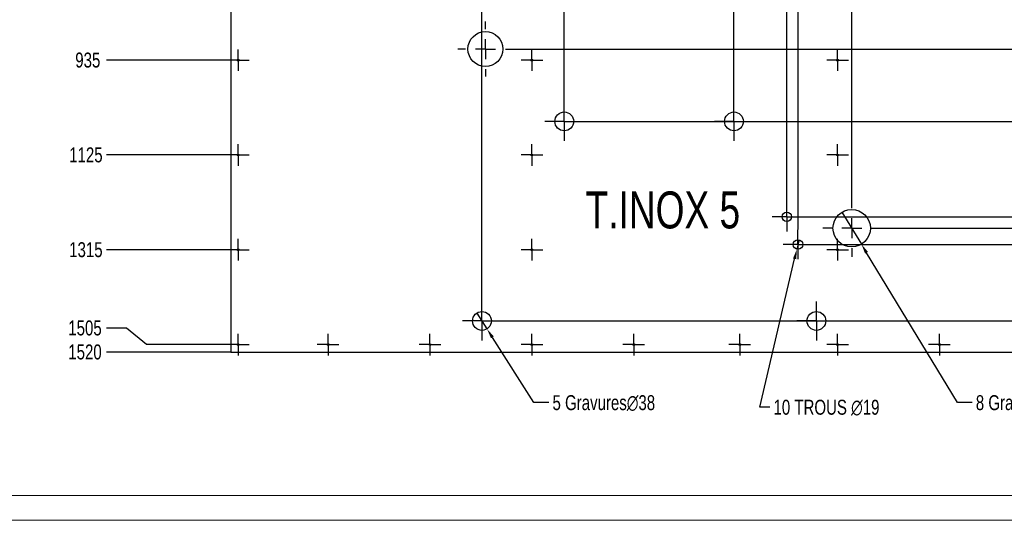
# Model space of a CAD drawing. Header units: millimetres. Extents: x 0 to 841, y 0 to 594.
# Tile 10 of 30: x 224 to 421, y 0 to 100. Entities that reach past the tile are written whole.
import ezdxf

# ---------------------------------------------------------------- set-up
doc = ezdxf.new("R2010")
doc.units = ezdxf.units.MM
doc.header["$PDSIZE"] = -1
doc.linetypes.add('CENTERX2', pattern=[20.32, 12.7, -2.54, 2.54, -2.54])
for name, color, linetype in [('COTES', 1, 'Continuous'), ('GRAVURES', 9, 'Continuous'), ('NOTES', 6, 'Continuous'), ('TRAIT-MIXTES', 3, 'CENTERX2')]:
    doc.layers.add(name, color=color, linetype=linetype)
doc.layers.add('TRAIT-FORT', color=4, linetype='Continuous', lineweight=25)
doc.styles.add('SLDTEXTSTYLE0', font='TXT', dxfattribs={"width": 0.75})
doc.dimstyles.new('SLDDIMSTYLE3', dxfattribs={"dimtxt": 3, "dimasz": 2, "dimexe": 0, "dimexo": 0.0625, "dimgap": 0.75, "dimtad": 0, "dimtih": 1, "dimtoh": 1, "dimdec": 0, "dimlfac": 10, "dimrnd": 1e-09, "dimzin": 12, "dimdsep": 46, "dimtxsty": 'SLDTEXTSTYLE0', "dimsah": 1, "dimcen": 0.09, "dimadec": 0, "dimazin": 3, "dimtfac": 1, "dimtdec": 0, "dimtofl": 0, "dimtmove": 0, "dimatfit": 3, "dimfxl": 1, "dimfrac": 2, "dimtolj": 1, "dimtzin": 12, "dimarcsym": 0})
doc.dimstyles.new('SLDDIMSTYLE4', dxfattribs={"dimtxt": 3, "dimasz": 2, "dimexe": 0, "dimexo": 0.0625, "dimgap": 0.75, "dimtad": 0, "dimtih": 1, "dimtoh": 1, "dimdec": 0, "dimlfac": 10, "dimrnd": 1e-09, "dimzin": 12, "dimdsep": 46, "dimtxsty": 'SLDTEXTSTYLE0', "dimblk1": 'NONE', "dimsah": 1, "dimcen": 0, "dimadec": 0, "dimazin": 3, "dimtfac": 1, "dimtdec": 0, "dimtmove": 0, "dimatfit": 3, "dimldrblk": 'NONE', "dimfxl": 1, "dimfrac": 2, "dimtolj": 1, "dimtzin": 12, "dimarcsym": 0})

# ---------------------------------------------------------------- blocks, each defined once
blk = doc.blocks.new('_D_187')
at = {"layer": 'COTES', "color": 0, "lineweight": -2, "transparency": 16777216}
blk.add_line((316.36, 43.9), (316.36, 195.81), dxfattribs=at)
at = {"layer": 'Defpoints', "color": 0, "transparency": 16777216}
for p in [(316.36, 195.81), (266.03, 112.72), (316.36, 43.83)]:
    blk.add_point(p, dxfattribs=at)
at = {"layer": 'COTES', "color": 0, "transparency": 16777216, "insert": (316.36, 199.37), "char_height": 3, "attachment_point": 5, "rotation": 90, "style": 'SLDTEXTSTYLE0'}
blk.add_mtext('\\A1;503', dxfattribs=at)
blk = doc.blocks.new('_D_189')
at = {"layer": 'COTES', "color": 0, "lineweight": -2, "transparency": 16777216}
blk.add_line((332.86, 83.9), (332.86, 195.81), dxfattribs=at)
at = {"layer": 'Defpoints', "color": 0, "transparency": 16777216}
for p in [(332.86, 195.81), (266.03, 112.72), (332.86, 83.83)]:
    blk.add_point(p, dxfattribs=at)
at = {"layer": 'COTES', "color": 0, "transparency": 16777216, "insert": (332.86, 199.56), "char_height": 3, "attachment_point": 5, "rotation": 90, "style": 'SLDTEXTSTYLE0'}
blk.add_mtext('\\A1;668', dxfattribs=at)
blk = doc.blocks.new('_D_194')
at = {"layer": 'COTES', "color": 0, "lineweight": -2, "transparency": 16777216}
for p, q in [((367.51, 191.81), (367.51, 195.81)), ((366.86, 187.81), (367.51, 191.81)), ((366.86, 83.9), (366.86, 187.81))]:
    blk.add_line(p, q, dxfattribs=at)
at = {"layer": 'Defpoints', "color": 0, "transparency": 16777216}
for p in [(367.51, 195.81), (266.03, 112.72), (366.86, 83.83)]:
    blk.add_point(p, dxfattribs=at)
at = {"layer": 'COTES', "color": 0, "transparency": 16777216, "insert": (367.51, 199.93), "char_height": 3, "attachment_point": 5, "rotation": 90, "style": 'SLDTEXTSTYLE0'}
blk.add_mtext('\\A1;1008', dxfattribs=at)
blk = doc.blocks.new('_D_195')
at = {"layer": 'COTES', "color": 0, "lineweight": -2, "transparency": 16777216}
for p, q in [((376.16, 191.81), (376.16, 195.81)), ((377.44, 187.81), (376.16, 191.81)), ((377.44, 63.85), (377.44, 187.81))]:
    blk.add_line(p, q, dxfattribs=at)
at = {"layer": 'Defpoints', "color": 0, "transparency": 16777216}
for p in [(376.16, 195.81), (266.03, 112.72), (377.44, 63.79)]:
    blk.add_point(p, dxfattribs=at)
at = {"layer": 'COTES', "color": 0, "transparency": 16777216, "insert": (376.16, 199.56), "char_height": 3, "attachment_point": 5, "rotation": 90, "style": 'SLDTEXTSTYLE0'}
blk.add_mtext('\\A1;1114', dxfattribs=at)
blk = doc.blocks.new('_D_196')
at = {"layer": 'COTES', "color": 0, "lineweight": -2, "transparency": 16777216}
for p, q in [((380.97, 191.81), (380.97, 195.81)), ((379.69, 187.81), (380.97, 191.81)), ((379.69, 58.29), (379.69, 187.81))]:
    blk.add_line(p, q, dxfattribs=at)
at = {"layer": 'Defpoints', "color": 0, "transparency": 16777216}
for p in [(380.97, 195.81), (266.03, 112.72), (379.69, 58.22)]:
    blk.add_point(p, dxfattribs=at)
at = {"layer": 'COTES', "color": 0, "transparency": 16777216, "insert": (380.97, 199.93), "char_height": 3, "attachment_point": 5, "rotation": 90, "style": 'SLDTEXTSTYLE0'}
blk.add_mtext('\\A1;1137', dxfattribs=at)
blk = doc.blocks.new('_D_197')
at = {"layer": 'COTES', "color": 0, "lineweight": -2, "transparency": 16777216}
for p, q in [((388.96, 191.81), (388.96, 195.81)), ((390.45, 187.81), (388.96, 191.81)), ((390.45, 64.36), (390.45, 187.81))]:
    blk.add_line(p, q, dxfattribs=at)
at = {"layer": 'Defpoints', "color": 0, "transparency": 16777216}
for p in [(388.96, 195.81), (266.03, 112.72), (390.45, 64.29)]:
    blk.add_point(p, dxfattribs=at)
at = {"layer": 'COTES', "color": 0, "transparency": 16777216, "insert": (388.96, 200.31), "char_height": 3, "attachment_point": 5, "rotation": 90, "style": 'SLDTEXTSTYLE0'}
blk.add_mtext('\\A1;1244', dxfattribs=at)
blk = doc.blocks.new('_D_204')
at = {"layer": 'COTES', "color": 0, "lineweight": -2, "transparency": 16777216}
blk.add_line((441.44, 84.96), (441.44, 195.81), dxfattribs=at)
at = {"layer": 'Defpoints', "color": 0, "transparency": 16777216}
for p in [(441.44, 195.81), (266.03, 112.72), (441.44, 84.9)]:
    blk.add_point(p, dxfattribs=at)
at = {"layer": 'COTES', "color": 0, "transparency": 16777216, "insert": (441.44, 200.31), "char_height": 3, "attachment_point": 5, "rotation": 90, "style": 'SLDTEXTSTYLE0'}
blk.add_mtext('\\A1;1754', dxfattribs=at)
blk = doc.blocks.new('_D_205')
at = {"layer": 'COTES', "color": 0, "lineweight": -2, "transparency": 16777216}
for p, q in [((448.31, 191.81), (448.31, 195.81)), ((449.2, 187.81), (448.31, 191.81)), ((449.2, 92.84), (449.2, 187.81))]:
    blk.add_line(p, q, dxfattribs=at)
at = {"layer": 'Defpoints', "color": 0, "transparency": 16777216}
for p in [(448.31, 195.81), (266.03, 112.72), (449.2, 92.78)]:
    blk.add_point(p, dxfattribs=at)
at = {"layer": 'COTES', "color": 0, "transparency": 16777216, "insert": (448.31, 200.31), "char_height": 3, "attachment_point": 5, "rotation": 90, "style": 'SLDTEXTSTYLE0'}
blk.add_mtext('\\A1;1832', dxfattribs=at)
blk = doc.blocks.new('_D_206')
at = {"layer": 'COTES', "color": 0, "lineweight": -2, "transparency": 16777216}
for p, q in [((453.12, 191.81), (453.12, 195.81)), ((451.45, 187.81), (453.12, 191.81)), ((451.45, 87.28), (451.45, 187.81))]:
    blk.add_line(p, q, dxfattribs=at)
at = {"layer": 'Defpoints', "color": 0, "transparency": 16777216}
for p in [(453.12, 195.81), (266.03, 112.72), (451.45, 87.22)]:
    blk.add_point(p, dxfattribs=at)
at = {"layer": 'COTES', "color": 0, "transparency": 16777216, "insert": (453.12, 200.31), "char_height": 3, "attachment_point": 5, "rotation": 90, "style": 'SLDTEXTSTYLE0'}
blk.add_mtext('\\A1;1854', dxfattribs=at)
blk = doc.blocks.new('_D_224')
at = {"layer": 'COTES', "color": 0, "lineweight": -2, "transparency": 16777216}
for p, q in [((476.31, 94.44), (480.31, 97.15)), ((480.31, 97.15), (484.31, 97.15)), ((322.62, 94.44), (476.31, 94.44))]:
    blk.add_line(p, q, dxfattribs=at)
at = {"layer": 'Defpoints', "color": 0, "transparency": 16777216}
for p in [(457.03, 185.72), (484.31, 97.15), (322.56, 94.44)]:
    blk.add_point(p, dxfattribs=at)
at = {"layer": 'COTES', "color": 0, "transparency": 16777216, "insert": (487.69, 97.15), "char_height": 3, "attachment_point": 5, "style": 'SLDTEXTSTYLE0'}
blk.add_mtext('\\A1;913', dxfattribs=at)
blk = doc.blocks.new('_D_227')
at = {"layer": 'COTES', "color": 0, "lineweight": -2, "transparency": 16777216}
for p, q in [((476.31, 79.95), (480.31, 82.72)), ((480.31, 82.72), (484.31, 82.72)), ((336.81, 79.95), (476.31, 79.95))]:
    blk.add_line(p, q, dxfattribs=at)
at = {"layer": 'Defpoints', "color": 0, "transparency": 16777216}
for p in [(457.03, 185.72), (484.31, 82.72), (336.75, 79.95)]:
    blk.add_point(p, dxfattribs=at)
at = {"layer": 'COTES', "color": 0, "transparency": 16777216, "insert": (488.63, 82.72), "char_height": 3, "attachment_point": 5, "style": 'SLDTEXTSTYLE0'}
blk.add_mtext('\\A1;1058', dxfattribs=at)
blk = doc.blocks.new('_D_229')
at = {"layer": 'COTES', "color": 0, "lineweight": -2, "transparency": 16777216}
for p, q in [((476.31, 60.84), (480.31, 62.87)), ((480.31, 62.87), (484.31, 62.87)), ((380.45, 60.84), (476.31, 60.84))]:
    blk.add_line(p, q, dxfattribs=at)
at = {"layer": 'Defpoints', "color": 0, "transparency": 16777216}
for p in [(457.03, 185.72), (484.31, 62.87), (380.39, 60.84)]:
    blk.add_point(p, dxfattribs=at)
at = {"layer": 'COTES', "color": 0, "transparency": 16777216, "insert": (488.81, 62.87), "char_height": 3, "attachment_point": 5, "style": 'SLDTEXTSTYLE0'}
blk.add_mtext('\\A1;1249', dxfattribs=at)
blk = doc.blocks.new('_D_230')
at = {"layer": 'COTES', "color": 0, "lineweight": -2, "transparency": 16777216}
for p, q in [((396.26, 58.54), (476.31, 58.54)), ((476.31, 58.54), (480.31, 58.06)), ((480.31, 58.06), (484.31, 58.06))]:
    blk.add_line(p, q, dxfattribs=at)
at = {"layer": 'Defpoints', "color": 0, "transparency": 16777216}
for p in [(457.03, 185.72), (396.2, 58.54), (484.31, 58.06)]:
    blk.add_point(p, dxfattribs=at)
at = {"layer": 'COTES', "color": 0, "transparency": 16777216, "insert": (488.81, 58.06), "char_height": 3, "attachment_point": 5, "style": 'SLDTEXTSTYLE0'}
blk.add_mtext('\\A1;1272', dxfattribs=at)
blk = doc.blocks.new('_D_231')
at = {"layer": 'COTES', "color": 0, "lineweight": -2, "transparency": 16777216}
for p, q in [((382.7, 55.27), (476.31, 55.27)), ((476.31, 55.27), (480.31, 53.25)), ((480.31, 53.25), (484.31, 53.25))]:
    blk.add_line(p, q, dxfattribs=at)
at = {"layer": 'Defpoints', "color": 0, "transparency": 16777216}
for p in [(457.03, 185.72), (382.64, 55.27), (484.31, 53.25)]:
    blk.add_point(p, dxfattribs=at)
at = {"layer": 'COTES', "color": 0, "transparency": 16777216, "insert": (488.63, 53.25), "char_height": 3, "attachment_point": 5, "style": 'SLDTEXTSTYLE0'}
blk.add_mtext('\\A1;1304', dxfattribs=at)
blk = doc.blocks.new('_D_232')
at = {"layer": 'COTES', "color": 0, "lineweight": -2, "transparency": 16777216}
blk.add_line((320.31, 39.95), (484.31, 39.95), dxfattribs=at)
at = {"layer": 'Defpoints', "color": 0, "transparency": 16777216}
for p in [(457.03, 185.72), (320.25, 39.95), (484.31, 39.95)]:
    blk.add_point(p, dxfattribs=at)
at = {"layer": 'COTES', "color": 0, "transparency": 16777216, "insert": (488.81, 39.95), "char_height": 3, "attachment_point": 5, "style": 'SLDTEXTSTYLE0'}
blk.add_mtext('\\A1;1458', dxfattribs=at)
blk = doc.blocks.new('_D_239')
at = {"layer": 'COTES', "color": 0, "lineweight": -2, "transparency": 16777216}
blk.add_line((265.3, 92.22), (241.13, 92.22), dxfattribs=at)
at = {"layer": 'Defpoints', "color": 0, "transparency": 16777216}
for p in [(284.03, 185.72), (241.13, 92.22), (265.36, 92.22)]:
    blk.add_point(p, dxfattribs=at)
at = {"layer": 'COTES', "color": 0, "transparency": 16777216, "insert": (237.38, 92.22), "char_height": 3, "attachment_point": 5, "style": 'SLDTEXTSTYLE0'}
blk.add_mtext('\\A1;935', dxfattribs=at)
blk = doc.blocks.new('_D_240')
at = {"layer": 'COTES', "color": 0, "lineweight": -2, "transparency": 16777216}
blk.add_line((265.3, 73.22), (241.13, 73.22), dxfattribs=at)
at = {"layer": 'Defpoints', "color": 0, "transparency": 16777216}
for p in [(284.03, 185.72), (241.13, 73.22), (265.36, 73.22)]:
    blk.add_point(p, dxfattribs=at)
at = {"layer": 'COTES', "color": 0, "transparency": 16777216, "insert": (237, 73.22), "char_height": 3, "attachment_point": 5, "style": 'SLDTEXTSTYLE0'}
blk.add_mtext('\\A1;1125', dxfattribs=at)
blk = doc.blocks.new('_D_241')
at = {"layer": 'COTES', "color": 0, "lineweight": -2, "transparency": 16777216}
blk.add_line((265.3, 54.22), (241.13, 54.22), dxfattribs=at)
at = {"layer": 'Defpoints', "color": 0, "transparency": 16777216}
for p in [(284.03, 185.72), (241.13, 54.22), (265.36, 54.22)]:
    blk.add_point(p, dxfattribs=at)
at = {"layer": 'COTES', "color": 0, "transparency": 16777216, "insert": (237, 54.22), "char_height": 3, "attachment_point": 5, "style": 'SLDTEXTSTYLE0'}
blk.add_mtext('\\A1;1315', dxfattribs=at)
blk = doc.blocks.new('_D_242')
at = {"layer": 'COTES', "color": 0, "lineweight": -2, "transparency": 16777216}
for p, q in [((245.13, 38.53), (241.13, 38.53)), ((249.13, 35.22), (245.13, 38.53)), ((265.3, 35.22), (249.13, 35.22))]:
    blk.add_line(p, q, dxfattribs=at)
at = {"layer": 'Defpoints', "color": 0, "transparency": 16777216}
for p in [(284.03, 185.72), (241.13, 38.53), (265.36, 35.22)]:
    blk.add_point(p, dxfattribs=at)
at = {"layer": 'COTES', "color": 0, "transparency": 16777216, "insert": (236.82, 38.53), "char_height": 3, "attachment_point": 5, "style": 'SLDTEXTSTYLE0'}
blk.add_mtext('\\A1;1505', dxfattribs=at)
blk = doc.blocks.new('_D_243')
at = {"layer": 'COTES', "color": 0, "lineweight": -2, "transparency": 16777216}
blk.add_line((265.97, 33.72), (241.13, 33.72), dxfattribs=at)
at = {"layer": 'Defpoints', "color": 0, "transparency": 16777216}
for p in [(284.03, 185.72), (241.13, 33.72), (266.03, 33.72)]:
    blk.add_point(p, dxfattribs=at)
at = {"layer": 'COTES', "color": 0, "transparency": 16777216, "insert": (236.82, 33.72), "char_height": 3, "attachment_point": 5, "style": 'SLDTEXTSTYLE0'}
blk.add_mtext('\\A1;1520', dxfattribs=at)
blk = doc.blocks.new('_D_244')
at = {"layer": 'COTES', "color": 0, "lineweight": -2, "transparency": 16777216}
for p, q in [((388.5, 61.75), (392.39, 55.34)), ((411.65, 23.58), (393.43, 53.63)), ((414.57, 23.58), (411.65, 23.58))]:
    blk.add_line(p, q, dxfattribs=at)
at = {"layer": 'COTES', "color": 0, "transparency": 16777216}
blk.add_solid([(393.71, 53.8), (393.14, 53.45), (392.39, 55.34)], dxfattribs=at)
at = {"layer": 'Defpoints', "color": 0, "transparency": 16777216}
for p in [(388.5, 61.75), (392.39, 55.34)]:
    blk.add_point(p, dxfattribs=at)
at = {"layer": 'COTES', "color": 0, "transparency": 16777216, "insert": (415.32, 25.08), "char_height": 3, "attachment_point": 1, "style": 'SLDTEXTSTYLE0'}
blk.add_mtext('\\A1;8 Gravures∅75', dxfattribs=at)
blk = doc.blocks.new('_None')
blk = doc.blocks.new('_D_245')
at = {"layer": 'COTES', "color": 0, "lineweight": -2, "transparency": 16777216}
for p, q in [((315.35, 41.54), (317.37, 38.36)), ((326.76, 23.58), (318.45, 36.67)), ((329.75, 23.58), (326.76, 23.58))]:
    blk.add_line(p, q, dxfattribs=at)
at = {"layer": 'COTES', "color": 0, "transparency": 16777216}
blk.add_solid([(318.73, 36.85), (318.17, 36.49), (317.37, 38.36)], dxfattribs=at)
at = {"layer": 'Defpoints', "color": 0, "transparency": 16777216}
for p in [(315.35, 41.54), (317.37, 38.36)]:
    blk.add_point(p, dxfattribs=at)
at = {"layer": 'COTES', "color": 0, "transparency": 16777216, "insert": (330.5, 25.08), "char_height": 3, "attachment_point": 1, "style": 'SLDTEXTSTYLE0'}
blk.add_mtext('\\A1;5 Gravures∅38', dxfattribs=at)
blk = doc.blocks.new('_D_246')
at = {"layer": 'COTES', "color": 0, "lineweight": -2, "transparency": 16777216}
for p, q in [((379.91, 56.2), (379.47, 54.35)), ((372.03, 22.66), (379.01, 52.4)), ((374.03, 22.66), (372.03, 22.66))]:
    blk.add_line(p, q, dxfattribs=at)
at = {"layer": 'COTES', "color": 0, "transparency": 16777216}
blk.add_solid([(378.69, 52.48), (379.34, 52.33), (379.47, 54.35)], dxfattribs=at)
at = {"layer": 'Defpoints', "color": 0, "transparency": 16777216}
for p in [(379.91, 56.2), (379.47, 54.35)]:
    blk.add_point(p, dxfattribs=at)
at = {"layer": 'COTES', "color": 0, "transparency": 16777216, "insert": (374.78, 24.16), "char_height": 3, "attachment_point": 1, "style": 'SLDTEXTSTYLE0'}
blk.add_mtext('\\A1;10 TROUS ∅19', dxfattribs=at)
blk = doc.blocks.new('SW_CENTERMARKSYMBOL_144')
at = {"layer": 'TRAIT-MIXTES', "color": 0}
for p, q in [((0, 2), (0, 2.17)), ((0, 0), (0, 2)), ((-2, 0), (-2.17, 0)), ((0, 0), (-2, 0)), ((0, 0), (0, -2)), ((0, 0), (2, 0)), ((2, 0), (2.17, 0)), ((0, -2), (0, -2.17))]:
    blk.add_line(p, q, dxfattribs=at)
blk = doc.blocks.new('SW_CENTERMARKSYMBOL_145')
at = {"layer": 'TRAIT-MIXTES', "color": 0}
for p, q in [((0, 2), (0, 2.17)), ((0, 0), (0, 2)), ((-2, 0), (-2.17, 0)), ((0, 0), (-2, 0)), ((0, 0), (0, -2)), ((0, 0), (2, 0)), ((2, 0), (2.17, 0)), ((0, -2), (0, -2.17))]:
    blk.add_line(p, q, dxfattribs=at)
blk = doc.blocks.new('SW_CENTERMARKSYMBOL_147')
at = {"layer": 'TRAIT-MIXTES', "color": 0}
for p, q in [((0, 2), (0, 2.17)), ((0, 0), (0, 2)), ((-2, 0), (-2.17, 0)), ((0, 0), (-2, 0)), ((0, 0), (0, -2)), ((0, 0), (2, 0)), ((2, 0), (2.17, 0)), ((0, -2), (0, -2.17))]:
    blk.add_line(p, q, dxfattribs=at)
blk = doc.blocks.new('SW_CENTERMARKSYMBOL_148')
at = {"layer": 'TRAIT-MIXTES', "color": 0}
for p, q in [((0, 2), (0, 2.17)), ((0, 0), (0, 2)), ((-2, 0), (-2.17, 0)), ((0, 0), (-2, 0)), ((0, 0), (0, -2)), ((0, 0), (2, 0)), ((2, 0), (2.17, 0)), ((0, -2), (0, -2.17))]:
    blk.add_line(p, q, dxfattribs=at)
blk = doc.blocks.new('SW_CENTERMARKSYMBOL_149')
at = {"layer": 'TRAIT-MIXTES', "color": 0}
for p, q in [((0, 2), (0, 2.17)), ((0, 0), (0, 2)), ((-2, 0), (-2.17, 0)), ((0, 0), (-2, 0)), ((0, 0), (0, -2)), ((0, 0), (2, 0)), ((2, 0), (2.17, 0)), ((0, -2), (0, -2.17))]:
    blk.add_line(p, q, dxfattribs=at)
blk = doc.blocks.new('SW_CENTERMARKSYMBOL_150')
at = {"layer": 'TRAIT-MIXTES', "color": 0}
for p, q in [((0, 2), (0, 2.17)), ((0, 0), (0, 2)), ((-2, 0), (-2.17, 0)), ((0, 0), (-2, 0)), ((0, 0), (0, -2)), ((0, 0), (2, 0)), ((2, 0), (2.17, 0)), ((0, -2), (0, -2.17))]:
    blk.add_line(p, q, dxfattribs=at)
blk = doc.blocks.new('SW_CENTERMARKSYMBOL_151')
at = {"layer": 'TRAIT-MIXTES', "color": 0}
for p, q in [((0, 2), (0, 2.17)), ((0, 0), (0, 2)), ((-2, 0), (-2.17, 0)), ((0, 0), (-2, 0)), ((0, 0), (0, -2)), ((0, 0), (2, 0)), ((2, 0), (2.17, 0)), ((0, -2), (0, -2.17))]:
    blk.add_line(p, q, dxfattribs=at)
blk = doc.blocks.new('SW_CENTERMARKSYMBOL_163')
at = {"layer": 'TRAIT-MIXTES', "color": 0}
for p, q in [((0, 2), (0, 2.17)), ((0, 0), (0, 2)), ((-2, 0), (-2.17, 0)), ((0, 0), (-2, 0)), ((0, 0), (0, -2)), ((0, 0), (2, 0)), ((2, 0), (2.17, 0)), ((0, -2), (0, -2.17))]:
    blk.add_line(p, q, dxfattribs=at)
blk = doc.blocks.new('SW_CENTERMARKSYMBOL_164')
at = {"layer": 'TRAIT-MIXTES', "color": 0}
for p, q in [((0, 2), (0, 2.17)), ((0, 0), (0, 2)), ((-2, 0), (-2.17, 0)), ((0, 0), (-2, 0)), ((0, 0), (0, -2)), ((0, 0), (2, 0)), ((2, 0), (2.17, 0)), ((0, -2), (0, -2.17))]:
    blk.add_line(p, q, dxfattribs=at)
blk = doc.blocks.new('SW_CENTERMARKSYMBOL_165')
at = {"layer": 'TRAIT-MIXTES', "color": 0}
for p, q in [((0, 2), (0, 2.17)), ((0, 0), (0, 2)), ((-2, 0), (-2.17, 0)), ((0, 0), (-2, 0)), ((0, 0), (0, -2)), ((0, 0), (2, 0)), ((2, 0), (2.17, 0)), ((0, -2), (0, -2.17))]:
    blk.add_line(p, q, dxfattribs=at)
blk = doc.blocks.new('SW_CENTERMARKSYMBOL_166')
at = {"layer": 'TRAIT-MIXTES', "color": 0}
for p, q in [((0, 2), (0, 2.17)), ((0, 0), (0, 2)), ((-2, 0), (-2.17, 0)), ((0, 0), (-2, 0)), ((0, 0), (0, -2)), ((0, 0), (2, 0)), ((2, 0), (2.17, 0)), ((0, -2), (0, -2.17))]:
    blk.add_line(p, q, dxfattribs=at)
blk = doc.blocks.new('SW_CENTERMARKSYMBOL_169')
at = {"layer": 'TRAIT-MIXTES', "color": 0}
for p, q in [((0, 2), (0, 2.17)), ((0, 0), (0, 2)), ((-2, 0), (-2.17, 0)), ((0, 0), (-2, 0)), ((0, 0), (0, -2)), ((0, 0), (2, 0)), ((2, 0), (2.17, 0)), ((0, -2), (0, -2.17))]:
    blk.add_line(p, q, dxfattribs=at)
blk = doc.blocks.new('SW_CENTERMARKSYMBOL_170')
at = {"layer": 'TRAIT-MIXTES', "color": 0}
for p, q in [((0, 2), (0, 2.17)), ((0, 0), (0, 2)), ((-2, 0), (-2.17, 0)), ((0, 0), (-2, 0)), ((0, 0), (0, -2)), ((0, 0), (2, 0)), ((2, 0), (2.17, 0)), ((0, -2), (0, -2.17))]:
    blk.add_line(p, q, dxfattribs=at)
blk = doc.blocks.new('SW_CENTERMARKSYMBOL_171')
at = {"layer": 'TRAIT-MIXTES', "color": 0}
for p, q in [((0, 2), (0, 2.17)), ((0, 0), (0, 2)), ((-2, 0), (-2.17, 0)), ((0, 0), (-2, 0)), ((0, 0), (0, -2)), ((0, 0), (2, 0)), ((2, 0), (2.17, 0)), ((0, -2), (0, -2.17))]:
    blk.add_line(p, q, dxfattribs=at)
blk = doc.blocks.new('SW_CENTERMARKSYMBOL_172')
at = {"layer": 'TRAIT-MIXTES', "color": 0}
for p, q in [((0, 2), (0, 2.17)), ((0, 0), (0, 2)), ((-2, 0), (-2.17, 0)), ((0, 0), (-2, 0)), ((0, 0), (0, -2)), ((0, 0), (2, 0)), ((2, 0), (2.17, 0)), ((0, -2), (0, -2.17))]:
    blk.add_line(p, q, dxfattribs=at)
blk = doc.blocks.new('SW_CENTERMARKSYMBOL_173')
at = {"layer": 'TRAIT-MIXTES', "color": 0}
for p, q in [((0, 2), (0, 2.17)), ((0, 0), (0, 2)), ((-2, 0), (-2.17, 0)), ((0, 0), (-2, 0)), ((0, 0), (0, -2)), ((0, 0), (2, 0)), ((2, 0), (2.17, 0)), ((0, -2), (0, -2.17))]:
    blk.add_line(p, q, dxfattribs=at)
blk = doc.blocks.new('SW_CENTERMARKSYMBOL_174')
at = {"layer": 'TRAIT-MIXTES', "color": 0}
for p, q in [((0, 2), (0, 2.17)), ((0, 0), (0, 2)), ((-2, 0), (-2.17, 0)), ((0, 0), (-2, 0)), ((0, 0), (0, -2)), ((0, 0), (2, 0)), ((2, 0), (2.17, 0)), ((0, -2), (0, -2.17))]:
    blk.add_line(p, q, dxfattribs=at)
blk = doc.blocks.new('SW_CENTERMARKSYMBOL_194')
at = {"layer": 'TRAIT-MIXTES', "color": 0}
for p, q in [((0, 4), (0, 5.75)), ((0, 0), (0, 2)), ((-4, 0), (-5.75, 0)), ((0, 0), (-2, 0)), ((0, 0), (0, -2)), ((0, 0), (2, 0)), ((4, 0), (5.75, 0)), ((0, -4), (0, -5.75))]:
    blk.add_line(p, q, dxfattribs=at)
blk = doc.blocks.new('SW_CENTERMARKSYMBOL_195')
at = {"layer": 'TRAIT-MIXTES', "color": 0}
for p, q in [((0, 2), (0, 3.885)), ((0, 0), (0, 2)), ((-2, 0), (-3.885, 0)), ((0, 0), (-2, 0)), ((0, 0), (0, -2)), ((0, 0), (2, 0)), ((2, 0), (3.885, 0)), ((0, -2), (0, -3.885))]:
    blk.add_line(p, q, dxfattribs=at)
blk = doc.blocks.new('SW_CENTERMARKSYMBOL_196')
at = {"layer": 'TRAIT-MIXTES', "color": 0}
for p, q in [((0, 2), (0, 3.885)), ((0, 0), (0, 2)), ((-2, 0), (-3.885, 0)), ((0, 0), (-2, 0)), ((0, 0), (0, -2)), ((0, 0), (2, 0)), ((2, 0), (3.885, 0)), ((0, -2), (0, -3.885))]:
    blk.add_line(p, q, dxfattribs=at)
blk = doc.blocks.new('SW_CENTERMARKSYMBOL_198')
at = {"layer": 'TRAIT-MIXTES', "color": 0}
for p, q in [((0, 2), (0, 3.885)), ((0, 0), (0, 2)), ((-2, 0), (-3.885, 0)), ((0, 0), (-2, 0)), ((0, 0), (0, -2)), ((0, 0), (2, 0)), ((2, 0), (3.885, 0)), ((0, -2), (0, -3.885))]:
    blk.add_line(p, q, dxfattribs=at)
blk = doc.blocks.new('SW_CENTERMARKSYMBOL_199')
at = {"layer": 'TRAIT-MIXTES', "color": 0}
for p, q in [((0, 4), (0, 5.5)), ((0, 0), (0, 2)), ((-4, 0), (-5.5, 0)), ((0, 0), (-2, 0)), ((0, 0), (0, -2)), ((0, 0), (2, 0)), ((4, 0), (5.5, 0)), ((0, -4), (0, -5.5))]:
    blk.add_line(p, q, dxfattribs=at)
blk = doc.blocks.new('SW_CENTERMARKSYMBOL_200')
at = {"layer": 'TRAIT-MIXTES', "color": 0}
for p, q in [((0, 2), (0, 3.885)), ((0, 0), (0, 2)), ((-2, 0), (-3.885, 0)), ((0, 0), (-2, 0)), ((0, 0), (0, -2)), ((0, 0), (2, 0)), ((2, 0), (3.885, 0)), ((0, -2), (0, -3.885))]:
    blk.add_line(p, q, dxfattribs=at)
blk = doc.blocks.new('SW_CENTERMARKSYMBOL_207')
at = {"layer": 'TRAIT-MIXTES', "color": 0}
for p, q in [((0, 2), (0, 2.95)), ((0, 0), (0, 2)), ((-2, 0), (-2.95, 0)), ((0, 0), (-2, 0)), ((0, 0), (0, -2)), ((0, 0), (2, 0)), ((2, 0), (2.95, 0)), ((0, -2), (0, -2.95))]:
    blk.add_line(p, q, dxfattribs=at)
blk = doc.blocks.new('SW_CENTERMARKSYMBOL_208')
at = {"layer": 'TRAIT-MIXTES', "color": 0}
for p, q in [((0, 2), (0, 2.95)), ((0, 0), (0, 2)), ((-2, 0), (-2.95, 0)), ((0, 0), (-2, 0)), ((0, 0), (0, -2)), ((0, 0), (2, 0)), ((2, 0), (2.95, 0)), ((0, -2), (0, -2.95))]:
    blk.add_line(p, q, dxfattribs=at)

msp = doc.modelspace()

# ---------------------------------------------------------------- linework, layer by layer
at = {"lineweight": 18}
for p, q in [((836, 5), (5, 5)), ((841, 0), (0, 0))]:
    msp.add_line(p, q, dxfattribs=at)
at = {"layer": 'GRAVURES', "lineweight": 25}
for centre, radius in [((317.0587, 94.4417), 3.499), ((332.8641, 79.9498), 1.885), ((366.8641, 79.9498), 1.885), ((390.4471, 58.5429), 3.75), ((316.3641, 39.9498), 1.885), ((383.3641, 39.9498), 1.885)]:
    msp.add_circle(centre, radius, dxfattribs=at)
at = {"layer": 'TRAIT-FORT', "lineweight": 25}
for p, q in [((266.0276, 112.7179), (266.0276, 33.718)), ((266.0276, 33.718), (470.0276, 33.718))]:
    msp.add_line(p, q, dxfattribs=at)
for centre, radius in [((267.5276, 92.218), 0.17), ((326.361, 92.218), 0.17), ((387.611, 92.218), 0.17), ((267.5276, 73.218), 0.17), ((326.361, 73.218), 0.17), ((387.611, 73.218), 0.17), ((377.4404, 60.8376), 0.95), ((379.6881, 55.2745), 0.95), ((267.5276, 54.218), 0.17), ((326.361, 54.218), 0.17), ((387.611, 54.218), 0.17), ((267.5276, 35.218), 0.17), ((285.5277, 35.218), 0.17), ((305.9444, 35.218), 0.17), ((326.361, 35.218), 0.17), ((346.7777, 35.218), 0.17), ((368.0276, 35.218), 0.17), ((387.611, 35.218), 0.17), ((408.0276, 35.218), 0.17)]:
    msp.add_circle(centre, radius, dxfattribs=at)

# ---------------------------------------------------------------- block references
at = {"layer": 'TRAIT-MIXTES'}
for name, p in [('SW_CENTERMARKSYMBOL_199', (317.0587, 94.4417)), ('SW_CENTERMARKSYMBOL_172', (267.5276, 92.218)), ('SW_CENTERMARKSYMBOL_164', (326.361, 92.218)), ('SW_CENTERMARKSYMBOL_163', (387.611, 92.218)), ('SW_CENTERMARKSYMBOL_198', (332.8641, 79.9498)), ('SW_CENTERMARKSYMBOL_196', (366.8641, 79.9498)), ('SW_CENTERMARKSYMBOL_171', (267.5276, 73.218)), ('SW_CENTERMARKSYMBOL_165', (326.361, 73.218)), ('SW_CENTERMARKSYMBOL_166', (387.611, 73.218)), ('SW_CENTERMARKSYMBOL_207', (377.4404, 60.8376)), ('SW_CENTERMARKSYMBOL_194', (390.4471, 58.5429)), ('SW_CENTERMARKSYMBOL_208', (379.6881, 55.2745)), ('SW_CENTERMARKSYMBOL_173', (267.5276, 54.218)), ('SW_CENTERMARKSYMBOL_170', (326.361, 54.218)), ('SW_CENTERMARKSYMBOL_169', (387.611, 54.218)), ('SW_CENTERMARKSYMBOL_200', (316.3641, 39.9498)), ('SW_CENTERMARKSYMBOL_195', (383.3641, 39.9498)), ('SW_CENTERMARKSYMBOL_174', (267.5276, 35.218)), ('SW_CENTERMARKSYMBOL_144', (285.5277, 35.218)), ('SW_CENTERMARKSYMBOL_145', (305.9444, 35.218)), ('SW_CENTERMARKSYMBOL_151', (326.361, 35.218)), ('SW_CENTERMARKSYMBOL_150', (346.7777, 35.218)), ('SW_CENTERMARKSYMBOL_149', (368.0276, 35.218)), ('SW_CENTERMARKSYMBOL_148', (387.611, 35.218)), ('SW_CENTERMARKSYMBOL_147', (408.0276, 35.218))]:
    msp.add_blockref(name, p, dxfattribs=at)

# ---------------------------------------------------------------- texts
at = {"layer": 'NOTES', "insert": (352.6118, 65.9089), "char_height": 7.40833, "attachment_point": 2, "style": 'SLDTEXTSTYLE0'}
msp.add_mtext('T.INOX 5', dxfattribs=at)

# ---------------------------------------------------------------- dimensions: what is measured, and where the dimension line sits
at = {"layer": 'COTES'}
for feature_location, offset, dtype, origin, picture, middle in [((390.4471, 64.2929), (-1.4917, 131.5167), 1, (266.0276, 112.7179), '_D_197', (388.9554, 200.3096)), ((441.4423, 84.8963), (0, 110.9133), 1, (266.0276, 112.7179), '_D_204', (441.4423, 200.3096)), ((449.2045, 92.7821), (-0.8986, 103.0275), 1, (266.0276, 112.7179), '_D_205', (448.3059, 200.3096)), ((451.4521, 87.219), (1.6639, 108.5906), 1, (266.0276, 112.7179), '_D_206', (453.116, 200.3096)), ((366.8641, 83.8348), (0.6459, 111.9748), 1, (266.0276, 112.7179), '_D_194', (367.51, 199.9346)), ((379.6881, 58.2245), (1.2812, 137.5851), 1, (266.0276, 112.7179), '_D_196', (380.9693, 199.9346)), ((377.4404, 63.7876), (-1.2812, 132.022), 1, (266.0276, 112.7179), '_D_195', (376.1592, 199.5596)), ((332.8641, 83.8348), (0, 111.9748), 1, (266.0276, 112.7179), '_D_189', (332.8641, 199.5596)), ((316.3641, 43.8348), (0, 151.9748), 1, (266.0276, 112.7179), '_D_187', (316.3641, 199.3721)), ((265.3576, 35.218), (-24.2289, 3.3101), 0, (284.0277, 185.7179), '_D_242', (236.8162, 38.5282)), ((266.0276, 33.718), (-24.8989, 0), 0, (284.0277, 185.7179), '_D_243', (236.8162, 33.718)), ((265.3576, 73.218), (-24.2289, 0), 0, (284.0277, 185.7179), '_D_240', (237.0037, 73.218)), ((265.3576, 54.218), (-24.2289, 0), 0, (284.0277, 185.7179), '_D_241', (237.0037, 54.218)), ((265.3576, 92.218), (-24.2289, 0), 0, (284.0277, 185.7179), '_D_239', (237.3787, 92.218)), ((320.2491, 39.9498), (164.0634, 0), 0, (457.0275, 185.7179), '_D_232', (488.8125, 39.9498)), ((322.5577, 94.4417), (161.7548, 2.7056), 0, (457.0275, 185.7179), '_D_224', (487.6875, 97.1473)), ((336.7491, 79.9498), (147.5634, 2.7672), 0, (457.0275, 185.7179), '_D_227', (488.625, 82.717)), ((380.3904, 60.8376), (103.9221, 2.0286), 0, (457.0275, 185.7179), '_D_229', (488.8125, 62.8662)), ((382.6381, 55.2745), (101.6744, -2.0286), 0, (457.0275, 185.7179), '_D_231', (488.625, 53.2459)), ((396.1971, 58.5429), (88.1154, -0.4869), 0, (457.0275, 185.7179), '_D_230', (488.8125, 58.056))]:
    dim = msp.add_ordinate_dim(feature_location=feature_location, offset=offset, dtype=dtype, origin=origin, dimstyle='SLDDIMSTYLE3', dxfattribs=at)
    dim.commit()
    dim.dimension.update_dxf_attribs({"geometry": picture, "text_midpoint": middle})
for p1, p2, text, picture, middle in [((388.5026, 61.7494), (392.3917, 55.3364), '8 Gravures<>', '_D_244', (429.5727, 23.5837)), ((379.9051, 56.1994), (379.471, 54.3496), '10 TROUS <>', '_D_246', (386.9705, 22.6576)), ((315.3534, 41.541), (317.3748, 38.3587), '5 Gravures<>', '_D_245', (344.755, 23.5837))]:
    dim = msp.add_diameter_dim_2p(p1=p1, p2=p2, text=text, dimstyle='SLDDIMSTYLE4', dxfattribs=at)
    dim.commit()
    dim.dimension.update_dxf_attribs({"geometry": picture, "text_midpoint": middle, "dimtype": 163})

doc.saveas('drawing.dxf')
